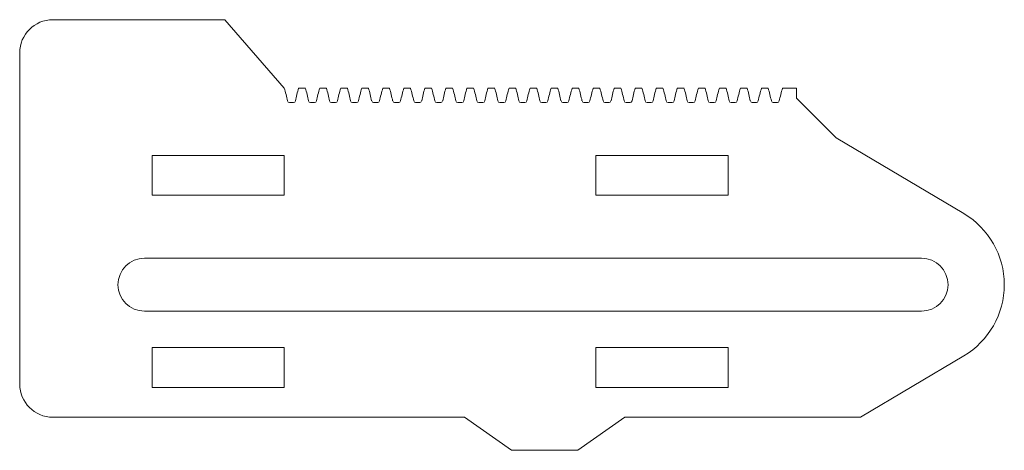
# Model space of a CAD drawing. Header units: millimetres. Extents: x -157 to -8, y -61 to 4.
import ezdxf

# ---------------------------------------------------------------- set-up
doc = ezdxf.new("R2010")
doc.units = ezdxf.units.MM

msp = doc.modelspace()

# ---------------------------------------------------------------- linework, layer by layer
at = {"color": 7, "linetype": 'Continuous', "lineweight": 15}
for p, q in [((-126.15, 3.82), (-152.15, 3.82)), ((-117.15, -6.5), (-126.15, 3.82)), ((-157.15, -1.18), (-157.15, -51.18)), ((-39.75, -6.5), (-41.85, -6.5)), ((-39.75, -8), (-39.75, -6.5)), ((-115.76, -8.68), (-116.38, -8.68)), ((-112.58, -8.68), (-113.2, -8.68)), ((-109.4, -8.68), (-110.02, -8.68)), ((-106.22, -8.68), (-106.84, -8.68)), ((-103.04, -8.68), (-103.66, -8.68)), ((-99.86, -8.68), (-100.48, -8.68)), ((-96.68, -8.68), (-97.3, -8.68)), ((-93.5, -8.68), (-94.12, -8.68)), ((-90.32, -8.68), (-90.94, -8.68)), ((-87.14, -8.68), (-87.76, -8.68)), ((-83.96, -8.68), (-84.58, -8.68)), ((-80.78, -8.68), (-81.4, -8.68)), ((-77.6, -8.68), (-78.22, -8.68)), ((-74.42, -8.68), (-75.04, -8.68)), ((-71.24, -8.68), (-71.86, -8.68)), ((-68.06, -8.68), (-68.68, -8.68)), ((-64.88, -8.68), (-65.5, -8.68)), ((-61.7, -8.68), (-62.32, -8.68)), ((-58.52, -8.68), (-59.14, -8.68)), ((-55.34, -8.68), (-55.96, -8.68)), ((-52.16, -8.68), (-52.78, -8.68)), ((-48.98, -8.68), (-49.6, -8.68)), ((-45.8, -8.68), (-46.42, -8.68)), ((-42.62, -8.68), (-43.24, -8.68)), ((-33.75, -14), (-39.75, -8)), ((-14.45, -25.42), (-33.75, -14)), ((-137.15, -16.68), (-137.15, -22.68)), ((-117.15, -16.68), (-137.15, -16.68)), ((-117.15, -22.68), (-117.15, -16.68)), ((-70.07, -16.68), (-70.07, -22.68)), ((-50.07, -16.68), (-70.07, -16.68)), ((-50.07, -22.68), (-50.07, -16.68)), ((-137.15, -22.68), (-117.15, -22.68)), ((-70.07, -22.68), (-50.07, -22.68)), ((-20.82, -32.18), (-138.3, -32.18)), ((-138.3, -40.18), (-20.82, -40.18)), ((-137.15, -45.68), (-137.15, -51.68)), ((-117.15, -45.68), (-137.15, -45.68)), ((-117.15, -51.68), (-117.15, -45.68)), ((-70.07, -45.68), (-70.07, -51.68)), ((-50.07, -45.68), (-70.07, -45.68)), ((-50.07, -51.68), (-50.07, -45.68)), ((-30.07, -56.18), (-14.45, -46.94)), ((-137.15, -51.68), (-117.15, -51.68)), ((-70.07, -51.68), (-50.07, -51.68)), ((-152.15, -56.18), (-89.94, -56.18)), ((-89.94, -56.18), (-82.8, -61.18)), ((-72.8, -61.18), (-65.66, -56.18)), ((-65.66, -56.18), (-30.07, -56.18)), ((-82.8, -61.18), (-72.8, -61.18))]:
    msp.add_line(p, q, dxfattribs=at)
for centre, radius, start, end in [((-152.15, -1.18), 5, 90, 180), ((-135.08, -12.01), 18.75, 10.9852, 17.0785), ((-97.06, -12.01), 18.75, 162.9215, 169.0148), ((-114.48, -82.5), 76, 89.6173, 90.3827), ((-131.9, -12.01), 18.75, 10.9852, 17.0785), ((-93.88, -12.01), 18.75, 162.9215, 169.0148), ((-111.3, -82.5), 76, 89.6173, 90.3827), ((-128.72, -12.01), 18.75, 10.9852, 17.0785), ((-90.7, -12.01), 18.75, 162.9215, 169.0148), ((-108.12, -82.5), 76, 89.6173, 90.3827), ((-125.54, -12.01), 18.75, 10.9852, 17.0785), ((-87.52, -12.01), 18.75, 162.9215, 169.0148), ((-104.94, -82.5), 76, 89.6173, 90.3827), ((-122.36, -12.01), 18.75, 10.9852, 17.0785), ((-84.34, -12.01), 18.75, 162.9215, 169.0148), ((-101.76, -82.5), 76, 89.6173, 90.3827), ((-119.18, -12.01), 18.75, 10.9852, 17.0785), ((-81.16, -12.01), 18.75, 162.9215, 169.0148), ((-98.58, -82.5), 76, 89.6173, 90.3827), ((-116, -12.01), 18.75, 10.9852, 17.0785), ((-77.98, -12.01), 18.75, 162.9215, 169.0148), ((-95.4, -82.5), 76, 89.6173, 90.3827), ((-112.82, -12.01), 18.75, 10.9852, 17.0785), ((-74.8, -12.01), 18.75, 162.9215, 169.0148), ((-92.22, -82.5), 76, 89.6173, 90.3827), ((-109.64, -12.01), 18.75, 10.9852, 17.0785), ((-71.62, -12.01), 18.75, 162.9215, 169.0148), ((-89.04, -82.5), 76, 89.6173, 90.3827), ((-106.46, -12.01), 18.75, 10.9852, 17.0785), ((-68.44, -12.01), 18.75, 162.9215, 169.0148), ((-85.86, -82.5), 76, 89.6173, 90.3827), ((-103.28, -12.01), 18.75, 10.9852, 17.0785), ((-65.26, -12.01), 18.75, 162.9215, 169.0148), ((-82.68, -82.5), 76, 89.6173, 90.3827), ((-100.1, -12.01), 18.75, 10.9852, 17.0785), ((-62.08, -12.01), 18.75, 162.9215, 169.0148), ((-79.5, -82.5), 76, 89.6173, 90.3827), ((-96.92, -12.01), 18.75, 10.9852, 17.0785), ((-58.9, -12.01), 18.75, 162.9215, 169.0148), ((-76.32, -82.5), 76, 89.6173, 90.3827), ((-93.74, -12.01), 18.75, 10.9852, 17.0785), ((-55.72, -12.01), 18.75, 162.9215, 169.0148), ((-73.14, -82.5), 76, 89.6173, 90.3827), ((-90.56, -12.01), 18.75, 10.9852, 17.0785), ((-52.54, -12.01), 18.75, 162.9215, 169.0148), ((-69.96, -82.5), 76, 89.6173, 90.3827), ((-87.38, -12.01), 18.75, 10.9852, 17.0785), ((-49.36, -12.01), 18.75, 162.9215, 169.0148), ((-66.78, -82.5), 76, 89.6173, 90.3827), ((-84.2, -12.01), 18.75, 10.9852, 17.0785), ((-46.18, -12.01), 18.75, 162.9215, 169.0148), ((-63.6, -82.5), 76, 89.6173, 90.3827), ((-81.02, -12.01), 18.75, 10.9852, 17.0785), ((-43, -12.01), 18.75, 162.9215, 169.0148), ((-60.42, -82.5), 76, 89.6173, 90.3827), ((-77.84, -12.01), 18.75, 10.9852, 17.0785), ((-39.82, -12.01), 18.75, 162.9215, 169.0148), ((-57.24, -82.5), 76, 89.6173, 90.3827), ((-74.66, -12.01), 18.75, 10.9852, 17.0785), ((-36.64, -12.01), 18.75, 162.9215, 169.0148), ((-54.06, -82.5), 76, 89.6173, 90.3827), ((-71.48, -12.01), 18.75, 10.9852, 17.0785), ((-33.46, -12.01), 18.75, 162.9215, 169.0148), ((-50.88, -82.5), 76, 89.6173, 90.3827), ((-68.3, -12.01), 18.75, 10.9852, 17.0785), ((-30.28, -12.01), 18.75, 162.9215, 169.0148), ((-47.7, -82.5), 76, 89.6173, 90.3827), ((-65.12, -12.01), 18.75, 10.9852, 17.0785), ((-27.1, -12.01), 18.75, 162.9215, 169.0148), ((-44.52, -82.5), 76, 89.6173, 90.3827), ((-61.94, -12.01), 18.75, 10.9852, 17.0785), ((-23.92, -12.01), 18.75, 162.9215, 169.0148), ((-116.37, -8.38), 0.3, 190.9852, 269.0065), ((-115.77, -8.38), 0.3, 270.9935, 349.0148), ((-113.19, -8.38), 0.3, 190.9852, 269.0065), ((-112.59, -8.38), 0.3, 270.9935, 349.0148), ((-110.01, -8.38), 0.3, 190.9852, 269.0065), ((-109.41, -8.38), 0.3, 270.9935, 349.0148), ((-106.83, -8.38), 0.3, 190.9852, 269.0065), ((-106.23, -8.38), 0.3, 270.9935, 349.0148), ((-103.65, -8.38), 0.3, 190.9852, 269.0065), ((-103.05, -8.38), 0.3, 270.9935, 349.0148), ((-100.47, -8.38), 0.3, 190.9852, 269.0065), ((-99.87, -8.38), 0.3, 270.9935, 349.0148), ((-97.29, -8.38), 0.3, 190.9852, 269.0065), ((-96.69, -8.38), 0.3, 270.9935, 349.0148), ((-94.11, -8.38), 0.3, 190.9852, 269.0065), ((-93.51, -8.38), 0.3, 270.9935, 349.0148), ((-90.93, -8.38), 0.3, 190.9852, 269.0065), ((-90.33, -8.38), 0.3, 270.9935, 349.0148), ((-87.75, -8.38), 0.3, 190.9852, 269.0065), ((-87.15, -8.38), 0.3, 270.9935, 349.0148), ((-84.57, -8.38), 0.3, 190.9852, 269.0065), ((-83.97, -8.38), 0.3, 270.9935, 349.0148), ((-81.39, -8.38), 0.3, 190.9852, 269.0065), ((-80.79, -8.38), 0.3, 270.9935, 349.0148), ((-78.21, -8.38), 0.3, 190.9852, 269.0065), ((-77.61, -8.38), 0.3, 270.9935, 349.0148), ((-75.03, -8.38), 0.3, 190.9852, 269.0065), ((-74.43, -8.38), 0.3, 270.9935, 349.0148), ((-71.85, -8.38), 0.3, 190.9852, 269.0065), ((-71.25, -8.38), 0.3, 270.9935, 349.0148), ((-68.67, -8.38), 0.3, 190.9852, 269.0065), ((-68.07, -8.38), 0.3, 270.9935, 349.0148), ((-65.49, -8.38), 0.3, 190.9852, 269.0065), ((-64.89, -8.38), 0.3, 270.9935, 349.0148), ((-62.31, -8.38), 0.3, 190.9852, 269.0065), ((-61.71, -8.38), 0.3, 270.9935, 349.0148), ((-59.13, -8.38), 0.3, 190.9852, 269.0065), ((-58.53, -8.38), 0.3, 270.9935, 349.0148), ((-55.95, -8.38), 0.3, 190.9852, 269.0065), ((-55.35, -8.38), 0.3, 270.9935, 349.0148), ((-52.77, -8.38), 0.3, 190.9852, 269.0065), ((-52.17, -8.38), 0.3, 270.9935, 349.0148), ((-49.59, -8.38), 0.3, 190.9852, 269.0065), ((-48.99, -8.38), 0.3, 270.9935, 349.0148), ((-46.41, -8.38), 0.3, 190.9852, 269.0065), ((-45.81, -8.38), 0.3, 270.9935, 349.0148), ((-43.23, -8.38), 0.3, 190.9852, 269.0065), ((-42.63, -8.38), 0.3, 270.9935, 349.0148), ((-20.82, -36.18), 12.5, 300.6124, 59.3876), ((-138.3, -36.18), 4, 90, 270), ((-20.82, -36.18), 4, 270, 90), ((-152.15, -51.18), 5, 180, 270)]:
    msp.add_arc(centre, radius, start, end, dxfattribs=at)

doc.saveas('drawing.dxf')
